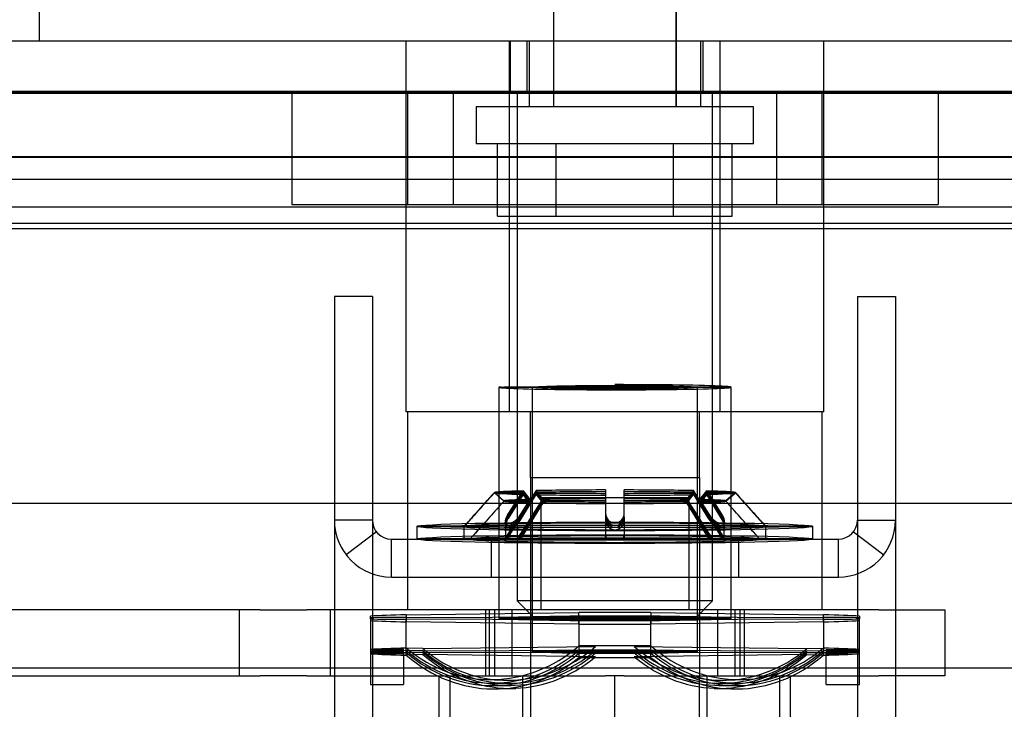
# Model space of a CAD drawing. Header units: inches. Extents: x 1 to 359, y -2 to 239.
# Tile 38 of 99: x 125.59 to 127.46, y 41.28 to 42.58. Entities that reach past the tile are written whole.
import ezdxf
from ezdxf.enums import TextEntityAlignment as Align
from ezdxf.lldxf.tags import DXFTag

# ---------------------------------------------------------------- set-up
doc = ezdxf.new("R2010")
doc.units = ezdxf.units.IN
doc.header["$MEASUREMENT"] = 0
for name, color, linetype in [('COM70220', 7, 'Continuous'), ('COM70838', 7, 'Continuous'), ('COM70839-3', 7, 'Continuous'), ('COM71196-6', 7, 'Continuous'), ('COM71302-1', 7, 'Continuous'), ('COM71303-1', 7, 'Continuous'), ('Default', 7, 'Continuous'), ('HAN13068', 7, 'Continuous'), ('HAN13068_NUT', 7, 'Continuous'), ('HAN13068_SCREW', 7, 'Continuous'), ('HAN_NUT', 7, 'Continuous'), ('NTS18147', 7, 'Continuous'), ('RVT19000', 7, 'Continuous'), ('SPC87322', 7, 'Continuous'), ('STD26122', 7, 'Continuous'), ('WAM30038', 7, 'Continuous')]:
    doc.layers.add(name, color=color, linetype=linetype)
doc.styles.add('SEACAD_Times_New_Roman', font='times.ttf')
tags = doc.linetypes.add('HIDDEN2', pattern=[0.1875, 0.125, -0.0625]).pattern_tags.tags
tags[6:7] = [DXFTag(74, 4), DXFTag(75, 0), DXFTag(340, '0'), DXFTag(46, 0.0), DXFTag(50, 0.0), DXFTag(44, 0.0), DXFTag(45, 0.0)]
tags[4:5] = [DXFTag(74, 4), DXFTag(75, 0), DXFTag(340, '0'), DXFTag(46, 0.0), DXFTag(50, 0.0), DXFTag(44, 0.0), DXFTag(45, 0.0)]
doc.dimstyles.new('HAMMOND_(STH_-_540x360)', dxfattribs={"dimtxt": 2, "dimasz": 2.5, "dimexe": 1, "dimexo": 1, "dimgap": 0.5, "dimtad": 0, "dimtih": 1, "dimtoh": 1, "dimzin": 0, "dimdsep": 46, "dimtxsty": 'SEACAD_Times_New_Roman', "dimblk1": '_SE_FILLED', "dimblk2": '_SE_FILLED', "dimsah": 1, "dimcen": 1, "dimadec": 0, "dimazin": 0, "dimtfac": 0.8, "dimtofl": 0, "dimtmove": 0, "dimatfit": 3, "dimfxl": 1, "dimtolj": 1, "dimtzin": 0, "dimarcsym": 0})

# ---------------------------------------------------------------- blocks, each defined once
blk = doc.blocks.new('SE2')
at = {"layer": 'COM70220', "color": 7, "linetype": 'HIDDEN2'}
for p, q in [((124.8294, 42.4466), (145.2974, 42.4466)), ((124.8294, 42.4456), (145.2974, 42.4456)), ((124.8294, 42.4436), (145.2974, 42.4436)), ((124.8294, 42.1976), (145.2974, 42.1976))]:
    blk.add_line(p, q, dxfattribs=at)
at = {"layer": 'COM70838', "color": 7, "linetype": 'HIDDEN2'}
for p, q in [((126.0488, 41.4656), (125.3354, 41.4656)), ((126.0089, 41.4656), (126.0089, 41.3406)), ((126.0488, 41.4656), (126.1372, 41.4656)), ((127.2204, 41.4656), (126.1372, 41.4656)), ((126.1819, 41.3406), (126.1819, 41.4656)), ((126.4754, 41.4656), (126.4754, 41.3406)), ((126.5254, 41.4656), (126.5254, 41.3406)), ((126.9154, 41.3406), (126.9154, 41.4656)), ((126.9654, 41.4656), (126.9654, 41.3406)), ((127.2204, 41.4656), (127.3454, 41.4656)), ((127.3454, 41.4656), (127.3454, 41.3406)), ((125.3904, 41.3406), (126.0488, 41.3406)), ((126.1372, 41.3406), (126.0488, 41.3406)), ((126.1372, 41.3406), (126.7027, 41.3406)), ((126.7381, 41.3406), (127.2204, 41.3406)), ((127.3454, 41.3406), (127.2204, 41.3406))]:
    blk.add_line(p, q, dxfattribs=at)
at = {"layer": 'COM70839-3', "color": 7, "linetype": 'HIDDEN2'}
for p, q in [((126.2612, 42.0586), (126.1892, 42.0586)), ((126.1892, 42.0586), (126.1892, 42.0135)), ((126.2612, 42.0586), (126.2612, 42.0135)), ((127.1796, 42.0586), (127.2516, 42.0586)), ((127.1796, 42.0586), (127.1796, 42.0135)), ((127.2516, 42.0586), (127.2516, 42.0135)), ((126.1892, 42.0135), (126.1892, 40.9162)), ((126.2612, 42.0135), (126.2612, 40.9162)), ((127.1796, 42.0135), (127.1796, 40.9162)), ((127.2516, 42.0135), (127.2516, 40.9162)), ((126.2612, 41.6356), (126.1892, 41.6356)), ((127.1796, 41.6356), (127.2516, 41.6356)), ((126.2687, 41.6136), (126.2116, 41.5698)), ((127.1722, 41.6136), (127.2293, 41.5698)), ((126.2972, 41.5996), (127.1436, 41.5996)), ((126.2972, 41.5276), (126.2972, 41.5996)), ((126.4864, 41.5996), (126.4864, 41.5276)), ((126.5799, 41.5996), (126.5799, 41.5276)), ((126.8609, 41.5276), (126.8609, 41.5996)), ((126.9544, 41.5996), (126.9544, 41.5276)), ((127.1436, 41.5276), (127.1436, 41.5996)), ((126.2972, 41.5276), (127.1436, 41.5276))]:
    blk.add_line(p, q, dxfattribs=at)
for centre, radius, start, end in [((126.2972, 41.6356), 0.108, 180, 270), ((126.2972, 41.6356), 0.036, 180, 270), ((127.1436, 41.6356), 0.108, 270, 360), ((127.1436, 41.6356), 0.036, 270, 0)]:
    blk.add_arc(centre, radius, start, end, dxfattribs=at)
at = {"layer": 'COM71196-6', "color": 7, "linetype": 'Continuous'}
for p, q in [((124.2534, 42.5426), (145.8734, 42.5426)), ((124.1585, 41.6676), (145.9683, 41.6676))]:
    blk.add_line(p, q, dxfattribs=at)
at = {"layer": 'COM71196-6', "color": 7, "linetype": 'HIDDEN2'}
for p, q in [((126.522, 42.5426), (126.522, 42.4476)), ((126.5534, 42.5426), (126.5534, 42.4476)), ((126.8874, 42.4476), (126.8874, 42.5426)), ((126.9189, 42.5426), (126.9189, 42.4476)), ((124.2534, 42.4476), (145.8734, 42.4476))]:
    blk.add_line(p, q, dxfattribs=at)
at = {"layer": 'COM71302-1', "color": 7, "linetype": 'HIDDEN2'}
for p, q in [((145.5004, 42.3229), (124.4624, 42.3229)), ((145.5004, 42.2804), (124.7124, 42.2804)), ((145.5004, 42.2279), (124.4628, 42.2279)), ((145.5004, 42.1869), (124.7124, 42.1869))]:
    blk.add_line(p, q, dxfattribs=at)
at = {"layer": 'COM71303-1', "color": 7, "linetype": 'HIDDEN2'}
blk.add_line((124.7124, 42.3226), (145.5954, 42.3226), dxfattribs=at)
at = {"layer": 'COM71303-1', "color": 7, "linetype": 'Continuous'}
blk.add_line((98.9104, 41.3556), (146.7804, 41.3556), dxfattribs=at)
at = {"layer": 'HAN13068', "color": 7, "linetype": 'HIDDEN2'}
for p, q in [((126.6039, 42.6676), (126.6039, 42.4176)), ((126.8369, 42.4176), (126.8369, 42.6676)), ((126.3249, 41.8406), (126.3249, 42.5426)), ((126.5208, 41.8406), (126.5208, 42.5426)), ((126.5579, 42.5426), (126.5579, 42.4176)), ((126.8829, 42.4176), (126.8829, 42.5426)), ((126.92, 41.8406), (126.92, 42.5426)), ((127.1159, 41.8406), (127.1159, 42.5426)), ((126.5208, 41.8406), (126.3249, 41.8406)), ((126.92, 41.8406), (126.5208, 41.8406)), ((126.5604, 41.7156), (126.5604, 41.8406)), ((126.8804, 41.7156), (126.8804, 41.8406)), ((127.1159, 41.8406), (126.92, 41.8406)), ((126.7204, 41.7156), (126.5604, 41.7156)), ((126.8804, 41.7156), (126.7204, 41.7156)), ((126.5604, 41.3406), (126.5604, 40.3806)), ((126.8804, 40.3806), (126.8804, 41.3406))]:
    blk.add_line(p, q, dxfattribs=at)
at = {"layer": 'HAN13068', "color": 7, "linetype": 'Continuous'}
blk.add_line((125.6305, 42.6255), (125.6305, 42.5426), dxfattribs=at)
at = {"layer": 'HAN13068_NUT', "color": 7, "linetype": 'HIDDEN2'}
for p, q in [((126.3879, 41.0156), (126.3879, 41.3406)), ((126.5454, 41.3406), (126.5454, 40.9356)), ((126.7204, 41.0156), (126.7204, 41.3406)), ((126.8954, 40.9356), (126.8954, 41.3406)), ((127.0529, 41.0156), (127.0529, 41.3406))]:
    blk.add_line(p, q, dxfattribs=at)
at = {"layer": 'HAN13068_SCREW', "color": 7, "linetype": 'HIDDEN2'}
for p, q in [((126.6044, 42.7926), (126.6044, 42.4176)), ((126.8364, 42.4176), (126.8364, 42.7926)), ((126.9829, 42.4176), (126.4579, 42.4176)), ((126.4579, 42.4176), (126.4579, 42.3476)), ((126.9829, 42.3476), (126.9829, 42.4176)), ((126.9829, 42.3476), (126.4579, 42.3476)), ((126.4981, 42.2106), (126.4981, 42.3476)), ((126.6093, 42.2106), (126.6093, 42.3476)), ((126.8316, 42.2106), (126.8316, 42.3476)), ((126.9427, 42.2106), (126.9427, 42.3476)), ((126.4981, 42.2106), (126.6093, 42.2106)), ((126.6093, 42.2106), (126.8316, 42.2106)), ((126.8316, 42.2106), (126.9427, 42.2106))]:
    blk.add_line(p, q, dxfattribs=at)
at = {"layer": 'HAN_NUT', "color": 7, "linetype": 'HIDDEN2'}
for p, q in [((126.1084, 42.4476), (126.1084, 42.2326)), ((126.3279, 42.4476), (126.3279, 42.2326)), ((126.4144, 42.4476), (126.4144, 42.2326)), ((127.0264, 42.4476), (127.0264, 42.2326)), ((127.1129, 42.2326), (127.1129, 42.4476)), ((127.3324, 42.4476), (127.3324, 42.2326)), ((126.1084, 42.2326), (126.4144, 42.2326)), ((126.4144, 42.2326), (127.0264, 42.2326)), ((127.0264, 42.2326), (127.3324, 42.2326))]:
    blk.add_line(p, q, dxfattribs=at)
at = {"layer": 'NTS18147', "color": 7, "linetype": 'HIDDEN2'}
for p, q in [((126.5004, 41.8871), (126.5004, 41.4496)), ((126.5004, 41.887), (126.5004, 41.4496)), ((126.5639, 41.8871), (126.5639, 41.3866)), ((126.5639, 41.887), (126.5639, 41.3866)), ((126.8769, 41.3866), (126.8769, 41.8871)), ((126.8769, 41.3866), (126.8769, 41.887)), ((126.9404, 41.4496), (126.9404, 41.8871)), ((126.9404, 41.4496), (126.9404, 41.887)), ((126.2574, 41.4507), (126.2574, 41.4538)), ((126.2574, 41.4485), (126.2574, 41.4507)), ((126.2574, 41.4485), (126.2574, 41.3855)), ((126.2574, 41.4454), (126.2574, 41.3855)), ((126.3254, 41.4564), (126.6524, 41.4605)), ((126.3254, 41.4564), (126.3254, 41.4428)), ((126.3254, 41.4514), (126.6524, 41.4525)), ((126.3254, 41.4514), (126.3254, 41.4478)), ((126.6524, 41.4467), (126.3254, 41.4478)), ((126.3254, 41.3848), (126.3254, 41.4478)), ((126.6524, 41.4387), (126.6524, 41.4605)), ((126.6524, 41.4467), (126.6524, 41.4525)), ((126.6524, 41.4467), (126.6524, 41.3837)), ((126.7884, 41.4605), (127.1154, 41.4564)), ((126.7884, 41.4605), (126.7884, 41.4387)), ((126.7884, 41.4525), (127.1154, 41.4514)), ((126.7884, 41.4525), (126.7884, 41.4467)), ((127.1154, 41.4478), (126.7884, 41.4467)), ((126.7884, 41.3837), (126.7884, 41.4467)), ((127.1154, 41.4428), (127.1154, 41.4564)), ((127.1154, 41.4478), (127.1154, 41.4514)), ((127.1154, 41.4478), (127.1154, 41.3848)), ((127.1834, 41.4538), (127.1834, 41.4507)), ((127.1834, 41.4507), (127.1834, 41.4485)), ((127.1834, 41.3855), (127.1834, 41.4485)), ((127.1834, 41.3855), (127.1834, 41.4454)), ((126.6524, 41.4387), (126.3254, 41.4428)), ((126.3254, 41.3799), (126.3254, 41.4428)), ((126.6524, 41.4387), (126.6524, 41.3757)), ((127.1154, 41.4428), (126.7884, 41.4387)), ((126.7884, 41.3757), (126.7884, 41.4387)), ((127.1154, 41.4428), (127.1154, 41.3799)), ((126.3204, 41.3908), (126.2574, 41.3908)), ((126.3204, 41.3877), (126.2574, 41.3877)), ((126.3204, 41.3877), (126.3204, 41.3908)), ((126.3204, 41.3855), (126.3204, 41.3877)), ((126.3569, 41.3922), (126.3254, 41.3934)), ((126.3569, 41.3881), (126.3254, 41.3884)), ((126.3569, 41.3922), (126.6839, 41.3964)), ((126.3569, 41.3881), (126.6839, 41.3892)), ((126.6839, 41.3964), (126.6524, 41.3976)), ((126.6839, 41.3892), (126.6524, 41.3895)), ((126.7569, 41.3964), (126.7884, 41.3976)), ((126.7569, 41.3964), (127.0839, 41.3922)), ((126.7569, 41.3892), (126.7884, 41.3895)), ((126.7569, 41.3892), (127.0839, 41.3881)), ((127.0839, 41.3922), (127.1154, 41.3934)), ((127.0839, 41.3881), (127.1154, 41.3884)), ((127.1204, 41.3908), (127.1204, 41.3877)), ((127.1204, 41.3908), (127.1834, 41.3908)), ((127.1204, 41.3877), (127.1204, 41.3855)), ((127.1204, 41.3877), (127.1834, 41.3877)), ((126.3204, 41.3855), (126.2574, 41.3855)), ((126.2574, 41.3855), (126.2574, 41.3246)), ((126.3204, 41.3825), (126.2574, 41.3825)), ((126.2574, 41.3825), (126.2574, 41.3246)), ((126.3204, 41.3855), (126.3204, 41.3246)), ((126.3204, 41.3825), (126.3204, 41.3246)), ((126.3569, 41.3851), (126.3254, 41.3848)), ((126.3569, 41.3811), (126.3254, 41.3799)), ((126.6839, 41.384), (126.3569, 41.3851)), ((126.6839, 41.3769), (126.3569, 41.3811)), ((126.6839, 41.384), (126.6524, 41.3837)), ((126.6839, 41.3769), (126.6524, 41.3757)), ((127.0839, 41.3851), (126.7569, 41.384)), ((126.7569, 41.384), (126.7884, 41.3837)), ((127.0839, 41.3811), (126.7569, 41.3769)), ((126.7569, 41.3769), (126.7884, 41.3757)), ((127.0839, 41.3851), (127.1154, 41.3848)), ((127.0839, 41.3811), (127.1154, 41.3799)), ((127.1204, 41.3855), (127.1834, 41.3855)), ((127.1204, 41.3246), (127.1204, 41.3855)), ((127.1204, 41.3825), (127.1834, 41.3825)), ((127.1204, 41.3246), (127.1204, 41.3825)), ((127.1834, 41.3246), (127.1834, 41.3855)), ((127.1834, 41.3246), (127.1834, 41.3825)), ((126.4768, 41.3336), (126.5083, 41.3324)), ((126.9326, 41.3324), (126.9641, 41.3336)), ((126.2574, 41.3246), (126.3204, 41.3246)), ((126.2574, 41.3246), (126.3204, 41.3246)), ((126.4857, 41.3269), (126.5172, 41.3266)), ((126.4922, 41.3222), (126.5237, 41.3225)), ((126.5011, 41.3159), (126.5326, 41.3171)), ((126.9083, 41.3171), (126.9398, 41.3159)), ((126.9172, 41.3225), (126.9487, 41.3222)), ((126.9237, 41.3266), (126.9552, 41.3269)), ((127.1204, 41.3246), (127.1834, 41.3246)), ((127.1204, 41.3246), (127.1834, 41.3246))]:
    blk.add_line(p, q, dxfattribs=at)
for centre, start, end in [((126.7204, -42.6245), 89.953641, 90.046359), ((126.7204, 125.5237), 269.953641, 270.046359), ((126.7204, -42.6875), 89.953641, 90.046359), ((126.7204, 125.4607), 269.953641, 270.046359)]:
    blk.add_arc(centre, 84.0771, start, end, dxfattribs=at)
for centre, major_axis, ratio, start_param, end_param in [((126.7204, 41.887), (-0.22, 0), 0.022078, 0, 4.712389), ((126.7204, 41.4496), (-0.5, 0), 0.022078, -0.660077, -0.38712), ((126.7204, 41.4496), (-0.5, 0), 0.005892, -0.660077, -0.38712), ((126.7204, 41.4496), (-0.5, 0), 0.005892, 0.38712, 0.660077), ((126.7204, 41.4496), (-0.5, 0), 0.022078, 0.38712, 0.660077), ((126.7204, 41.4496), (-0.5, 0), 0.022078, 4.575911, 4.848867), ((126.7204, 41.4496), (0.5, 0), 0.022078, 0.38712, 0.660077), ((126.7204, 41.4496), (0.5, 0), 0.005892, 0.38712, 0.660077), ((126.7204, 41.4496), (0.5, 0), 0.005892, -0.660077, -0.38712), ((126.7204, 41.4496), (0.5, 0), 0.022078, -0.660077, -0.38712), ((126.7204, 41.4496), (0.5, 0), 0.022078, 4.575911, 4.848867), ((126.7204, 41.3866), (-0.5, 0), 0.022078, -0.660077, -0.38712), ((126.7204, 41.3866), (-0.5, 0), 0.005892, -0.660077, -0.38712), ((126.4889, 41.6518), (0.0122, 0.3181), 0.865814, 2.551021, 3.820441), ((126.4889, 41.6453), (0.0032, 0.3183), 0.86601, 2.518666, 3.788085), ((126.5204, 41.6506), (0.0122, 0.3181), 0.865814, 2.551021, 3.820441), ((126.5204, 41.645), (0.0032, 0.3183), 0.86601, 2.518666, 3.788085), ((126.7204, 41.3866), (0.5, 0), 0.022078, 1.434318, 1.707275), ((126.9204, 41.6506), (-0.0122, 0.3181), 0.865814, 2.462745, 3.732164), ((126.9204, 41.645), (-0.0032, 0.3183), 0.86601, 2.4951, 3.764519), ((126.9519, 41.6518), (-0.0122, 0.3181), 0.865814, 2.462745, 3.732164), ((126.9519, 41.6453), (-0.0032, 0.3183), 0.86601, 2.4951, 3.764519), ((126.7204, 41.3866), (0.5, 0), 0.022078, 0.38712, 0.660077), ((126.7204, 41.3866), (0.5, 0), 0.005892, 0.38712, 0.660077), ((126.7204, 41.3866), (-0.5, 0), 0.005892, 0.38712, 0.660077), ((126.7204, 41.3866), (-0.5, 0), 0.022078, 0.38712, 0.660077), ((126.4889, 41.6406), (-0.0032, 0.3183), 0.86601, 2.4951, 3.764519), ((126.4889, 41.6341), (-0.0122, 0.3181), 0.865814, 2.462745, 3.732164), ((126.5204, 41.6409), (-0.0032, 0.3183), 0.86601, 2.4951, 3.764519), ((126.5204, 41.6353), (-0.0122, 0.3181), 0.865814, 2.462745, 3.732164), ((126.7204, 41.3866), (-0.5, 0), 0.022078, 1.434318, 1.707275), ((126.9204, 41.6409), (0.0032, 0.3183), 0.86601, 2.518666, 3.788085), ((126.9204, 41.6353), (0.0122, 0.3181), 0.865814, 2.551021, 3.820441), ((126.9519, 41.6406), (0.0032, 0.3183), 0.86601, 2.518666, 3.788085), ((126.9519, 41.6341), (0.0122, 0.3181), 0.865814, 2.551021, 3.820441), ((126.7204, 41.3866), (0.5, 0), 0.005892, -0.660077, -0.38712), ((126.7204, 41.3866), (0.5, 0), 0.022078, -0.660077, -0.38712)]:
    blk.add_ellipse(centre, major_axis=major_axis, ratio=ratio, start_param=start_param, end_param=end_param, dxfattribs=at)
for centre, major_axis, ratio in [((126.7204, 41.8871), (-0.22, 0), 0.005892), ((126.7204, 41.887), (0.1565, 0), 0.022078), ((126.7204, 41.8871), (-0.1565, 0), 0.005892), ((126.7204, 41.4496), (0.22, 0), 0.022078), ((126.7204, 41.4496), (-0.22, 0), 0.005892), ((126.7204, 41.3866), (0.1565, 0), 0.022078), ((126.7204, 41.3866), (-0.1565, 0), 0.005892)]:
    blk.add_ellipse(centre, major_axis=major_axis, ratio=ratio, dxfattribs=at)
at = {"layer": 'RVT19000', "color": 7, "linetype": 'HIDDEN2'}
for p, q in [((126.8609, 41.6776), (126.5799, 41.6776)), ((126.5799, 41.6776), (126.5799, 41.4656)), ((126.8609, 41.4656), (126.8609, 41.6776)), ((126.5254, 41.4656), (126.5254, 41.3406)), ((126.9154, 41.3406), (126.9154, 41.4656)), ((126.4079, 41.3406), (126.4079, 41.2571)), ((126.7381, 41.3406), (126.7027, 41.3406)), ((127.0329, 41.2571), (127.0329, 41.3406))]:
    blk.add_line(p, q, dxfattribs=at)
at = {"layer": 'SPC87322', "color": 7, "linetype": 'HIDDEN2'}
for p, q in [((126.3279, 41.8406), (126.3279, 41.4656)), ((127.1129, 41.4656), (127.1129, 41.8406)), ((126.5604, 41.7156), (126.5604, 41.3406)), ((126.8804, 41.7156), (126.8804, 41.3406)), ((126.4829, 41.3406), (126.4829, 41.4656)), ((126.4929, 41.3406), (126.4929, 41.4656)), ((126.9479, 41.3406), (126.9479, 41.4656)), ((126.9579, 41.3406), (126.9579, 41.4656))]:
    blk.add_line(p, q, dxfattribs=at)
at = {"layer": 'STD26122', "color": 7, "linetype": 'HIDDEN2'}
for p, q in [((126.5354, 42.4476), (126.5354, 41.4826)), ((126.9054, 41.4826), (126.9054, 42.4476)), ((126.9054, 41.4826), (126.5354, 41.4826)), ((126.5354, 41.4826), (126.5704, 41.4476)), ((126.8704, 41.4476), (126.9054, 41.4826)), ((126.5704, 41.4476), (126.8704, 41.4476))]:
    blk.add_line(p, q, dxfattribs=at)
at = {"layer": 'WAM30038', "color": 7, "linetype": 'HIDDEN2'}
for p, q in [((126.5101, 41.6719), (126.4922, 41.6879)), ((126.5101, 41.6717), (126.4922, 41.6876)), ((126.4922, 41.6874), (126.5101, 41.6715)), ((126.4922, 41.6871), (126.5101, 41.6712)), ((126.5183, 41.6465), (126.5466, 41.6908)), ((126.5183, 41.6437), (126.5466, 41.6884)), ((126.5466, 41.6866), (126.5183, 41.6416)), ((126.5714, 41.6913), (126.5431, 41.6471)), ((126.5714, 41.6885), (126.5431, 41.6438)), ((126.5431, 41.6414), (126.5714, 41.6865)), ((126.5466, 41.6908), (126.5594, 41.6746)), ((126.5466, 41.6884), (126.5594, 41.6724)), ((126.5594, 41.6708), (126.5466, 41.6866)), ((126.5841, 41.6751), (126.5714, 41.6913)), ((126.5841, 41.6725), (126.5714, 41.6885)), ((126.5714, 41.6865), (126.5841, 41.6706)), ((126.7029, 41.6925), (126.7029, 41.6827)), ((126.7029, 41.6889), (126.7029, 41.6864)), ((126.7029, 41.6862), (126.7029, 41.641)), ((126.7379, 41.6827), (126.7379, 41.6925)), ((126.7379, 41.6864), (126.7379, 41.6889)), ((126.7379, 41.641), (126.7379, 41.6862)), ((126.8695, 41.6913), (126.8567, 41.6751)), ((126.8695, 41.6885), (126.8567, 41.6725)), ((126.8567, 41.6706), (126.8695, 41.6865)), ((126.8977, 41.6471), (126.8695, 41.6913)), ((126.8977, 41.6438), (126.8695, 41.6885)), ((126.8695, 41.6865), (126.8977, 41.6414)), ((126.8815, 41.6746), (126.8942, 41.6908)), ((126.8815, 41.6724), (126.8942, 41.6884)), ((126.8942, 41.6866), (126.8815, 41.6708)), ((126.8942, 41.6908), (126.9225, 41.6465)), ((126.8942, 41.6884), (126.9225, 41.6437)), ((126.9225, 41.6416), (126.8942, 41.6866)), ((126.9487, 41.6879), (126.9307, 41.6719)), ((126.9487, 41.6876), (126.9307, 41.6717)), ((126.9307, 41.6715), (126.9487, 41.6874)), ((126.9307, 41.6712), (126.9487, 41.6871)), ((126.5466, 41.6842), (126.5183, 41.6387)), ((126.5594, 41.6746), (126.5183, 41.6104)), ((126.5594, 41.6724), (126.5183, 41.6075)), ((126.5183, 41.6054), (126.5594, 41.6708)), ((126.5183, 41.6026), (126.5594, 41.6685)), ((126.5431, 41.6381), (126.5714, 41.6837)), ((126.5431, 41.611), (126.5841, 41.6751)), ((126.5431, 41.6077), (126.5841, 41.6725)), ((126.5841, 41.6706), (126.5431, 41.6053)), ((126.5841, 41.668), (126.5431, 41.602)), ((126.5594, 41.6685), (126.5466, 41.6842)), ((126.5714, 41.6837), (126.5841, 41.668)), ((126.7029, 41.6825), (126.7029, 41.6367)), ((126.7379, 41.6367), (126.7379, 41.6825)), ((126.8567, 41.668), (126.8695, 41.6837)), ((126.8567, 41.6751), (126.8977, 41.611)), ((126.8567, 41.6725), (126.8977, 41.6077)), ((126.8977, 41.6053), (126.8567, 41.6706)), ((126.8977, 41.602), (126.8567, 41.668)), ((126.8695, 41.6837), (126.8977, 41.6381)), ((126.8942, 41.6842), (126.8815, 41.6685)), ((126.9225, 41.6104), (126.8815, 41.6746)), ((126.9225, 41.6075), (126.8815, 41.6724)), ((126.8815, 41.6708), (126.9225, 41.6054)), ((126.8815, 41.6685), (126.9225, 41.6026)), ((126.9225, 41.6387), (126.8942, 41.6842)), ((126.5132, 41.6333), (126.5132, 41.6249)), ((126.5132, 41.6303), (126.5132, 41.628)), ((126.7029, 41.641), (126.7029, 41.6049)), ((126.7029, 41.6367), (126.7029, 41.6006)), ((126.7379, 41.641), (126.7379, 41.6049)), ((126.7379, 41.6367), (126.7379, 41.6006)), ((126.9276, 41.625), (126.9276, 41.6333)), ((126.9276, 41.628), (126.9276, 41.6302)), ((126.3454, 41.6236), (126.3454, 41.5996)), ((126.3454, 41.6236), (126.3454, 41.5996)), ((126.4346, 41.6236), (126.4346, 41.5996)), ((126.4346, 41.6236), (126.4346, 41.5996)), ((126.5132, 41.628), (126.5132, 41.5985)), ((126.5132, 41.6249), (126.5132, 41.5954)), ((126.9276, 41.5985), (126.9276, 41.628)), ((126.9276, 41.5954), (126.9276, 41.625)), ((127.0062, 41.5996), (127.0062, 41.6236)), ((127.0062, 41.5996), (127.0062, 41.6236)), ((127.0954, 41.5996), (127.0954, 41.6236)), ((127.0954, 41.5996), (127.0954, 41.6236)), ((126.4459, 41.5997), (126.4521, 41.6066)), ((126.4521, 41.6064), (126.4459, 41.5995)), ((126.5183, 41.6104), (126.5147, 41.6036)), ((126.5183, 41.6075), (126.5147, 41.6006)), ((126.5147, 41.5985), (126.5183, 41.6054)), ((126.5379, 41.6041), (126.5431, 41.611)), ((126.5379, 41.6008), (126.5431, 41.6077)), ((126.5431, 41.6053), (126.5379, 41.5984)), ((126.7029, 41.6081), (126.7041, 41.6012)), ((126.7041, 41.598), (126.7029, 41.6049)), ((126.7368, 41.6012), (126.7379, 41.6081)), ((126.7379, 41.6049), (126.7368, 41.598)), ((126.8977, 41.611), (126.903, 41.6041)), ((126.8977, 41.6077), (126.903, 41.6008)), ((126.903, 41.5984), (126.8977, 41.6053)), ((126.9261, 41.6036), (126.9225, 41.6104)), ((126.9261, 41.6006), (126.9225, 41.6075)), ((126.9225, 41.6054), (126.9261, 41.5985)), ((126.9887, 41.6066), (126.9949, 41.5997)), ((126.9949, 41.5995), (126.9887, 41.6064))]:
    blk.add_line(p, q, dxfattribs=at)
for centre, radius, start, end in [((126.7208, 41.6478), 0.0179, 177.5129, 268.8274), ((126.72, 41.6478), 0.0179, 271.3521, 2.3076), ((125.6282, 42.3781), 1.1044, 316.9031, 318.2489), ((125.9811, 42.0601), 0.6295, 316.0932, 318.4407), ((126.1898, 41.8707), 0.3479, 314.7288, 318.9426), ((126.7209, 41.6433), 0.018, 177.0795, 268.3866), ((126.7211, 41.6401), 0.0182, 177.0252, 267.8228), ((126.7213, 41.6356), 0.0184, 176.6648, 267.3584), ((126.7198, 41.6433), 0.0181, 271.8331, 2.7008), ((126.7198, 41.64), 0.0181, 271.9292, 3.2228), ((126.7197, 41.6355), 0.0183, 272.3558, 3.6209), ((127.9021, 42.4599), 1.2256, 221.8176, 223.0304), ((127.4817, 42.0804), 0.6594, 221.6126, 223.8535), ((127.2762, 41.8944), 0.3824, 221.2477, 225.0808)]:
    blk.add_arc(centre, radius, start, end, dxfattribs=at)
for centre, major_axis, ratio, start_param, end_param in [((126.7204, 41.6875), (-0.2289, 0), 0.022078, -0.708884, -0.076515), ((126.7204, 41.6875), (-0.2289, 0), 0.005892, -0.708884, -0.076515), ((126.7204, 41.6875), (-0.2289, 0), 0.005892, 0.076515, 0.708884), ((126.7204, 41.6875), (-0.2289, 0), 0.022078, 0.076515, 0.708884), ((126.7204, 41.6875), (-0.2289, 0), 0.022078, -1.494282, -0.861913), ((126.7204, 41.6875), (-0.2289, 0), 0.005892, -1.494282, -0.861913), ((126.7204, 41.6875), (-0.2289, 0), 0.005892, 0.861913, 1.494282), ((126.7204, 41.6875), (0.2289, 0), 0.022078, 0.861913, 1.494282), ((126.7204, 41.6875), (0.2289, 0), 0.005892, 0.861913, 1.494282), ((126.7204, 41.6875), (0.2289, 0), 0.005892, -1.494282, -0.861913), ((126.7204, 41.6875), (0.2289, 0), 0.022078, 0.076515, 0.708884), ((126.7204, 41.6875), (0.2289, 0), 0.005892, 0.076515, 0.708884), ((126.7204, 41.6875), (0.2289, 0), 0.005892, -0.708884, -0.076515), ((126.7204, 41.6875), (0.2289, 0), 0.022078, -0.708884, -0.076515), ((126.7204, 41.6716), (-0.211, 0), 0.022078, -0.702364, -0.083034), ((126.7204, 41.6716), (-0.211, 0), 0.005892, -0.702364, -0.083034), ((126.7204, 41.6716), (-0.211, 0), 0.005892, 0.083034, 0.702364), ((126.7204, 41.6716), (-0.211, 0), 0.022078, 0.083034, 0.702364), ((126.7204, 41.6875), (-0.2289, 0), 0.022078, 0.861913, 1.494282), ((126.7204, 41.6716), (-0.211, 0), 0.022078, -1.487763, -0.868432), ((126.7204, 41.6716), (-0.211, 0), 0.005892, -1.487763, -0.868432), ((126.7204, 41.6716), (-0.211, 0), 0.005892, 0.868432, 1.487763), ((126.7204, 41.6716), (-0.211, 0), 0.022078, 0.868432, 1.487763), ((126.7204, 41.6875), (0.2289, 0), 0.022078, -1.494282, -0.861913), ((126.7204, 41.6716), (0.211, 0), 0.022078, 0.868432, 1.487763), ((126.7204, 41.6716), (0.211, 0), 0.005892, 0.868432, 1.487763), ((126.7204, 41.6716), (0.211, 0), 0.005892, -1.487763, -0.868432), ((126.7204, 41.6716), (0.211, 0), 0.022078, -1.487763, -0.868432), ((126.7204, 41.6716), (0.211, 0), 0.022078, 0.083034, 0.702364), ((126.7204, 41.6716), (0.211, 0), 0.005892, 0.083034, 0.702364), ((126.7204, 41.6716), (0.211, 0), 0.005892, -0.702364, -0.083034), ((126.7204, 41.6716), (0.211, 0), 0.022078, -0.702364, -0.083034), ((126.7204, 41.6236), (-0.2858, 0), 0.022078, 4.712389, 5.497787), ((126.7204, 41.6236), (0.2858, 0), 0.022078, 0.785398, 1.570796), ((126.7204, 41.6236), (0.2858, 0), 0.022078, 2.356194, 3.141593), ((126.7204, 41.6236), (0.2858, 0), 0.005892, 2.356194, 3.141593), ((126.7204, 41.6236), (-0.2858, 0), 0.005892, 0, 0.785398), ((126.7204, 41.6236), (-0.2858, 0), 0.022078, 0, 0.785398), ((126.7204, 41.6236), (0.2858, 0), 0.005892, 1.570796, 2.356194), ((126.7204, 41.6236), (-0.2858, 0), 0.005892, 0.785398, 1.570796), ((126.7204, 41.6236), (-0.2858, 0), 0.022078, 0.785398, 1.570796), ((126.7204, 41.6236), (0.2858, 0), 0.005892, 0.785398, 1.570796), ((126.7204, 41.6236), (-0.2858, 0), 0.005892, 1.570796, 2.356194), ((126.7204, 41.6236), (0.2858, 0), 0.022078, 4.712389, 5.497787), ((126.7204, 41.6236), (0.2858, 0), 0.022078, 0, 0.785398), ((126.7204, 41.6236), (0.2858, 0), 0.005892, 0, 0.785398), ((126.7204, 41.6236), (-0.2858, 0), 0.005892, 2.356194, 3.141593), ((126.7204, 41.6236), (-0.2858, 0), 0.022078, 2.356194, 3.141593), ((126.4521, 41.5996), (0.0175, 0), 0.022078, 1.935139, 4.348046), ((126.4521, 41.5996), (0.0175, 0), 0.005892, 1.935139, 4.348046), ((126.7204, 41.5996), (-0.275, 0), 0.022078, -0.725904, -0.059494), ((126.7204, 41.5996), (-0.275, 0), 0.005892, -0.725904, -0.059494), ((126.7204, 41.5996), (-0.275, 0), 0.005892, 0.059494, 0.725904), ((126.7204, 41.5996), (-0.275, 0), 0.022078, 0.059494, 0.725904), ((126.5307, 41.6038), (0.0175, 0), 0.022078, 1.149741, 3.562648), ((126.5307, 41.6007), (0.0175, 0), 0.005892, 1.149741, 3.562648), ((126.5307, 41.5985), (0.0175, 0), 0.005892, 2.720537, 5.133444), ((126.5307, 41.5954), (0.0175, 0), 0.022078, 2.720537, 5.133444), ((126.7204, 41.5996), (-0.275, 0), 0.022078, -1.511302, -0.844892), ((126.7204, 41.5996), (-0.275, 0), 0.005892, -1.511302, -0.844892), ((126.7204, 41.5996), (-0.275, 0), 0.005892, 0.844892, 1.511302), ((126.7204, 41.5996), (-0.275, 0), 0.022078, 0.844892, 1.511302), ((126.7204, 41.6055), (0.0175, 0), 0.022078, 0.364343, 2.77725), ((126.7204, 41.6012), (0.0175, 0), 0.005892, 0.364343, 2.77725), ((126.7204, 41.598), (-0.0175, 0), 0.005892, 0.364343, 2.77725), ((126.7204, 41.5936), (-0.0175, 0), 0.022078, 0.364343, 2.77725), ((126.7204, 41.5996), (0.275, 0), 0.022078, 0.844892, 1.511302), ((126.7204, 41.5996), (0.275, 0), 0.005892, 0.844892, 1.511302), ((126.7204, 41.5996), (0.275, 0), 0.005892, -1.511302, -0.844892), ((126.7204, 41.5996), (0.275, 0), 0.022078, -1.511302, -0.844892), ((126.9101, 41.6038), (-0.0175, 0), 0.022078, 2.720537, 5.133444), ((126.9101, 41.6007), (-0.0175, 0), 0.005892, 2.720537, 5.133444), ((126.9101, 41.5985), (-0.0175, 0), 0.005892, 1.149741, 3.562648), ((126.9101, 41.5954), (-0.0175, 0), 0.022078, 1.149741, 3.562648), ((126.7204, 41.5996), (0.275, 0), 0.022078, 0.059494, 0.725904), ((126.7204, 41.5996), (0.275, 0), 0.005892, 0.059494, 0.725904), ((126.7204, 41.5996), (0.275, 0), 0.005892, -0.725904, -0.059494), ((126.7204, 41.5996), (0.275, 0), 0.022078, -0.725904, -0.059494), ((126.9887, 41.5996), (-0.0175, 0), 0.022078, 1.935139, 4.348046), ((126.9887, 41.5996), (-0.0175, 0), 0.005892, 1.935139, 4.348046)]:
    blk.add_ellipse(centre, major_axis=major_axis, ratio=ratio, start_param=start_param, end_param=end_param, dxfattribs=at)
for centre, ratio in [((126.7204, 41.6236), 0.022078), ((126.7204, 41.6236), 0.005892), ((126.7204, 41.5996), 0.022078), ((126.7204, 41.5996), 0.005892)]:
    blk.add_ellipse(centre, major_axis=(0.375, 0), ratio=ratio, dxfattribs=at)
for points, knots in [([(126.4922, 41.6879), (126.4807, 41.675), (126.4692, 41.6622), (126.4578, 41.6493), (126.4559, 41.6472), (126.454, 41.6451), (126.4521, 41.643)], [0, 0, 0, 0, 0.858552, 0.858552, 0.858552, 1, 1, 1, 1]), ([(126.4521, 41.6425), (126.454, 41.6446), (126.4559, 41.6467), (126.4578, 41.6489), (126.4692, 41.6617), (126.4807, 41.6746), (126.4922, 41.6874)], [0, 0, 0, 0, 0.141448, 0.141448, 0.141448, 1, 1, 1, 1]), ([(126.4521, 41.6422), (126.454, 41.6443), (126.4559, 41.6465), (126.4578, 41.6486), (126.4692, 41.6614), (126.4807, 41.6743), (126.4922, 41.6871)], [0, 0, 0, 0, 0.141448, 0.141448, 0.141448, 1, 1, 1, 1]), ([(126.9887, 41.643), (126.9868, 41.6451), (126.9849, 41.6472), (126.983, 41.6493), (126.9716, 41.6622), (126.9601, 41.675), (126.9487, 41.6879)], [0, 0, 0, 0, 0.141448, 0.141448, 0.141448, 1, 1, 1, 1]), ([(126.9487, 41.6874), (126.9601, 41.6746), (126.9716, 41.6617), (126.983, 41.6489), (126.9849, 41.6467), (126.9868, 41.6446), (126.9887, 41.6425)], [0, 0, 0, 0, 0.858552, 0.858552, 0.858552, 1, 1, 1, 1]), ([(126.9487, 41.6871), (126.9601, 41.6743), (126.9716, 41.6614), (126.983, 41.6486), (126.9849, 41.6465), (126.9868, 41.6443), (126.9887, 41.6422)], [0, 0, 0, 0, 0.858552, 0.858552, 0.858552, 1, 1, 1, 1]), ([(126.5101, 41.6715), (126.4922, 41.6514), (126.4743, 41.6313), (126.4564, 41.6111), (126.455, 41.6096), (126.4536, 41.608), (126.4521, 41.6064)], [0, 0, 0, 0, 0.926871, 0.926871, 0.926871, 1, 1, 1, 1]), ([(126.5101, 41.6712), (126.4922, 41.6511), (126.4743, 41.631), (126.4564, 41.6109), (126.455, 41.6093), (126.4536, 41.6077), (126.4521, 41.6061)], [0, 0, 0, 0, 0.926871, 0.926871, 0.926871, 1, 1, 1, 1]), ([(126.9887, 41.6064), (126.9873, 41.608), (126.9859, 41.6096), (126.9845, 41.6111), (126.9665, 41.6313), (126.9486, 41.6514), (126.9307, 41.6715)], [0, 0, 0, 0, 0.073129, 0.073129, 0.073129, 1, 1, 1, 1]), ([(126.9887, 41.6061), (126.9873, 41.6077), (126.9859, 41.6093), (126.9845, 41.6109), (126.9665, 41.631), (126.9486, 41.6511), (126.9307, 41.6712)], [0, 0, 0, 0, 0.073129, 0.073129, 0.073129, 1, 1, 1, 1]), ([(126.5183, 41.6248), (126.5163, 41.6247), (126.5148, 41.6255), (126.5133, 41.628), (126.5131, 41.6297), (126.5137, 41.6352), (126.5156, 41.6394), (126.5183, 41.6437)], [0, 0, 0, 0, 0.25, 0.25, 0.5, 0.5, 1, 1, 1, 1]), ([(126.5183, 41.6416), (126.517, 41.6394), (126.5159, 41.6373), (126.5141, 41.6332), (126.5135, 41.6311), (126.5131, 41.6274), (126.5133, 41.6258), (126.5148, 41.6232), (126.5163, 41.6224), (126.5183, 41.6224)], [0, 0, 0, 0, 0.25, 0.25, 0.5, 0.5, 0.75, 0.75, 1, 1, 1, 1]), ([(126.5132, 41.6333), (126.5132, 41.6337), (126.5132, 41.6341), (126.5137, 41.6381), (126.5156, 41.6423), (126.5183, 41.6465)], [0.4389304, 0.4389304, 0.4389304, 0.4389304, 0.5, 0.5, 1, 1, 1, 1]), ([(126.5183, 41.6387), (126.517, 41.6365), (126.5159, 41.6344), (126.5141, 41.6302), (126.5135, 41.6281), (126.5132, 41.6258), (126.5132, 41.6253), (126.5132, 41.6249)], [0, 0, 0, 0, 0.25, 0.25, 0.5, 0.5, 0.5626015, 0.5626015, 0.5626015, 0.5626015]), ([(126.5431, 41.6471), (126.5417, 41.6449), (126.5402, 41.6429), (126.5366, 41.6388), (126.5346, 41.6368), (126.5302, 41.6331), (126.5278, 41.6315), (126.5229, 41.6289), (126.5204, 41.6281), (126.5183, 41.628)], [0, 0, 0, 0, 0.25, 0.25, 0.5, 0.5, 0.75, 0.75, 1, 1, 1, 1]), ([(126.5431, 41.6438), (126.5417, 41.6417), (126.5402, 41.6396), (126.5366, 41.6355), (126.5346, 41.6335), (126.5302, 41.6298), (126.5278, 41.6281), (126.5229, 41.6256), (126.5204, 41.6248), (126.5183, 41.6248)], [0, 0, 0, 0, 0.25, 0.25, 0.5, 0.5, 0.75, 0.75, 1, 1, 1, 1]), ([(126.5183, 41.6224), (126.5204, 41.6224), (126.5229, 41.6232), (126.5278, 41.6257), (126.5302, 41.6273), (126.5368, 41.6329), (126.5404, 41.6371), (126.5431, 41.6414)], [0, 0, 0, 0, 0.25, 0.25, 0.5, 0.5, 1, 1, 1, 1]), ([(126.5183, 41.6191), (126.5204, 41.6191), (126.5229, 41.6198), (126.5278, 41.6223), (126.5302, 41.624), (126.5368, 41.6295), (126.5404, 41.6338), (126.5431, 41.6381)], [0, 0, 0, 0, 0.25, 0.25, 0.5, 0.5, 1, 1, 1, 1]), ([(126.9225, 41.628), (126.9205, 41.6281), (126.9179, 41.6289), (126.913, 41.6314), (126.9106, 41.6331), (126.904, 41.6386), (126.9005, 41.6428), (126.8977, 41.6471)], [0, 0, 0, 0, 0.25, 0.25, 0.5, 0.5, 1, 1, 1, 1]), ([(126.9225, 41.6248), (126.9205, 41.6248), (126.9179, 41.6256), (126.913, 41.6281), (126.9106, 41.6298), (126.904, 41.6353), (126.9005, 41.6395), (126.8977, 41.6438)], [0, 0, 0, 0, 0.25, 0.25, 0.5, 0.5, 1, 1, 1, 1]), ([(126.8977, 41.6414), (126.8991, 41.6393), (126.9007, 41.6372), (126.9042, 41.633), (126.9062, 41.631), (126.9106, 41.6273), (126.913, 41.6257), (126.9179, 41.6231), (126.9205, 41.6224), (126.9225, 41.6224)], [0, 0, 0, 0, 0.25, 0.25, 0.5, 0.5, 0.75, 0.75, 1, 1, 1, 1]), ([(126.8977, 41.6381), (126.8991, 41.636), (126.9007, 41.6338), (126.9042, 41.6297), (126.9062, 41.6277), (126.9106, 41.624), (126.913, 41.6223), (126.9179, 41.6198), (126.9205, 41.6191), (126.9225, 41.6191)], [0, 0, 0, 0, 0.25, 0.25, 0.5, 0.5, 0.75, 0.75, 1, 1, 1, 1]), ([(126.9225, 41.6465), (126.9238, 41.6444), (126.925, 41.6423), (126.9267, 41.6383), (126.9273, 41.6363), (126.9276, 41.6341), (126.9276, 41.6337), (126.9276, 41.6332)], [0, 0, 0, 0, 0.25, 0.25, 0.5, 0.5, 0.5626015, 0.5626015, 0.5626015, 0.5626015]), ([(126.9225, 41.6437), (126.9238, 41.6415), (126.925, 41.6394), (126.9267, 41.6353), (126.9273, 41.6333), (126.9278, 41.6297), (126.9276, 41.628), (126.926, 41.6255), (126.9245, 41.6247), (126.9225, 41.6248)], [0, 0, 0, 0, 0.25, 0.25, 0.5, 0.5, 0.75, 0.75, 1, 1, 1, 1]), ([(126.9225, 41.6224), (126.9245, 41.6224), (126.926, 41.6232), (126.9276, 41.6257), (126.9278, 41.6274), (126.9271, 41.633), (126.9252, 41.6373), (126.9225, 41.6416)], [0, 0, 0, 0, 0.25, 0.25, 0.5, 0.5, 1, 1, 1, 1]), ([(126.9276, 41.6249), (126.9276, 41.6253), (126.9276, 41.6258), (126.9271, 41.63), (126.9252, 41.6343), (126.9225, 41.6387)], [0.4389304, 0.4389304, 0.4389304, 0.4389304, 0.5, 0.5, 1, 1, 1, 1])]:
    blk.add_open_spline(points, degree=3, knots=knots, dxfattribs=at)
for points in [[(126.5098, 41.6716), (126.5099, 41.6717), (126.51, 41.6718), (126.5101, 41.6719)], [(126.9307, 41.6719), (126.9308, 41.6718), (126.9309, 41.6717), (126.931, 41.6716)]]:
    blk.add_open_spline(points, degree=3, dxfattribs=at)
blk = doc.blocks.new('DMBLK12')
at = {"layer": 'Default', "linetype": 'Continuous', "transparency": 16777216}
for points in [[(127.4494, 50.4365), (124.9494, 50.0198), (127.4494, 49.6032)], [(143.0004, 50.4365), (143.0004, 49.6032), (145.5004, 50.0198)]]:
    blk.add_hatch(color=7, dxfattribs=at).paths.add_polyline_path(points)
at = {"layer": 'Default', "color": 7, "linetype": 'Continuous', "transparency": 16777216}
for p, q in [((124.9494, 43.1376), (124.9494, 51.0198)), ((145.5004, 43.3226), (145.5004, 51.0198)), ((124.9494, 50.0198), (126.9657, 50.0198)), ((143.4842, 50.0198), (145.5004, 50.0198))]:
    blk.add_line(p, q, dxfattribs=at)
at = {"layer": 'Default', "color": 7, "linetype": 'Continuous', "transparency": 16777216, "style": 'SEACAD_Times_New_Roman'}
for s, p in [('20.55', (131.8126, 51.0198)), ('OPENNING', (127.6657, 48.0198))]:
    blk.add_text(s, height=2, dxfattribs=at).set_placement(p, align=Align.TOP_LEFT)
blk = doc.blocks.new('_SE_FILLED')
at = {"color": 0}
blk.add_line((0, 0), (-1, 0), dxfattribs=at)
blk.add_solid([(0, 0), (-1, -0.1665), (-1, 0.1665), (0, 0)], dxfattribs=at)

msp = doc.modelspace()

# ---------------------------------------------------------------- block references
at = {"layer": 'Default'}
msp.add_blockref('SE2', (0, 0), dxfattribs=at)

# ---------------------------------------------------------------- dimensions: what is measured, and where the dimension line sits
at = {"layer": 'Default', "color": 7, "linetype": 'Continuous'}
dim = msp.add_linear_dim(base=(145.5004, 50.0198), p1=(124.9494, 42.1376), p2=(145.5004, 41.4506), text='\\A1;<>\\POPENNING', dimstyle='HAMMOND_(STH_-_540x360)', dxfattribs=at)
dim.commit()
dim.dimension.update_dxf_attribs({"geometry": 'DMBLK12', "text_midpoint": (135.2249, 50.0198), "dimtype": 160})

doc.saveas('drawing.dxf')
